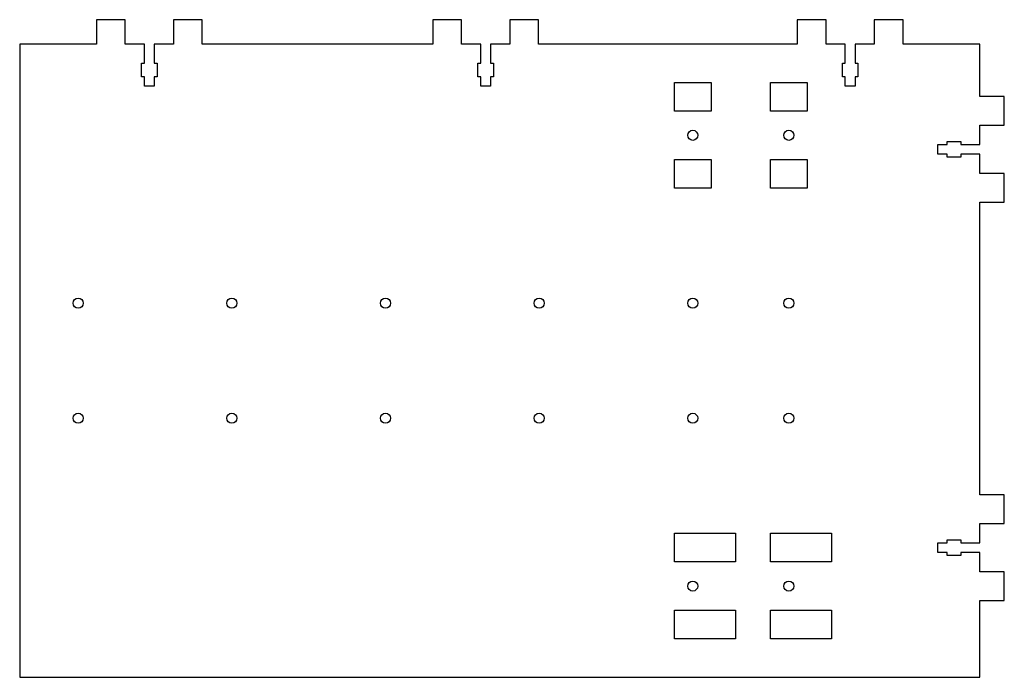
# Model space of a CAD drawing. Header units: millimetres. Extents: x 0 to 513, y 0 to 343.
import ezdxf

# ---------------------------------------------------------------- set-up
doc = ezdxf.new("R2010")
doc.units = ezdxf.units.MM

msp = doc.modelspace()

# ---------------------------------------------------------------- linework, layer by layer
for points in [[(500, 262.6), (500, 272.6), (490, 272.6), (490, 271.1), (483, 271.1), (483, 272.6), (478, 272.6), (478, 277.7), (483, 277.7), (483, 279.2), (490, 279.2), (490, 277.7), (500, 277.7), (500, 287.7), (512.7, 287.7), (512.7, 302.7), (500, 302.7), (500, 330), (460, 330), (460, 342.7), (445, 342.7), (445, 330), (435, 330), (435, 320), (436.5, 320), (436.5, 313), (435, 313), (435, 308), (429.9, 308), (429.9, 313), (428.4, 313), (428.4, 320), (429.9, 320), (429.9, 330), (419.9, 330), (419.9, 342.7), (404.9, 342.7), (404.9, 330), (270.2, 330), (270.2, 342.7), (255.2, 342.7), (255.2, 330), (245.2, 330), (245.2, 320), (246.7, 320), (246.7, 313), (245.2, 313), (245.2, 308), (240.1, 308), (240.1, 313), (238.6, 313), (238.6, 320), (240.1, 320), (240.1, 330), (230.1, 330), (230.1, 342.7), (215.1, 342.7), (215.1, 330), (95.1, 330), (95.1, 342.7), (80.1, 342.7), (80.1, 330), (70.1, 330), (70.1, 320), (71.6, 320), (71.6, 313), (70.1, 313), (70.1, 308), (65, 308), (65, 313), (63.5, 313), (63.5, 320), (65, 320), (65, 330), (55, 330), (55, 342.7), (40, 342.7), (40, 330), (0, 330), (0, 0), (500, 0), (500, 40), (512.7, 40), (512.7, 55), (500, 55), (500, 65), (490, 65), (490, 63.5), (483, 63.5), (483, 65), (478, 65), (478, 70.1), (483, 70.1), (483, 71.6), (490, 71.6), (490, 70.1), (500, 70.1), (500, 80.1), (512.7, 80.1), (512.7, 95.1), (500, 95.1), (500, 247.6), (512.7, 247.6), (512.7, 262.6)], [(340.95, 295), (340.95, 310), (360, 310), (360, 295)], [(410, 310), (410, 295), (390.95, 295), (390.95, 310)], [(360, 269.9), (360, 254.9), (340.95, 254.9), (340.95, 269.9)], [(410, 254.9), (390.95, 254.9), (390.95, 269.9), (410, 269.9)], [(372.7, 75.1), (372.7, 60.1), (340.95, 60.1), (340.95, 75.1)], [(422.7, 60.1), (390.95, 60.1), (390.95, 75.1), (422.7, 75.1)], [(372.7, 35), (372.7, 20), (340.95, 20), (340.95, 35)], [(390.95, 35), (422.7, 35), (422.7, 20), (390.95, 20)]]:
    msp.add_lwpolyline(points, close=True)
for centre in [(350.475, 282.45), (400.475, 282.45), (30.475, 195), (110.475, 195), (190.475, 195), (270.475, 195), (350.475, 195), (400.475, 195), (30.475, 135), (110.475, 135), (190.475, 135), (270.475, 135), (350.475, 135), (400.475, 135), (350.475, 47.55), (400.475, 47.55)]:
    msp.add_circle(centre, 2.625)

doc.saveas('drawing.dxf')
